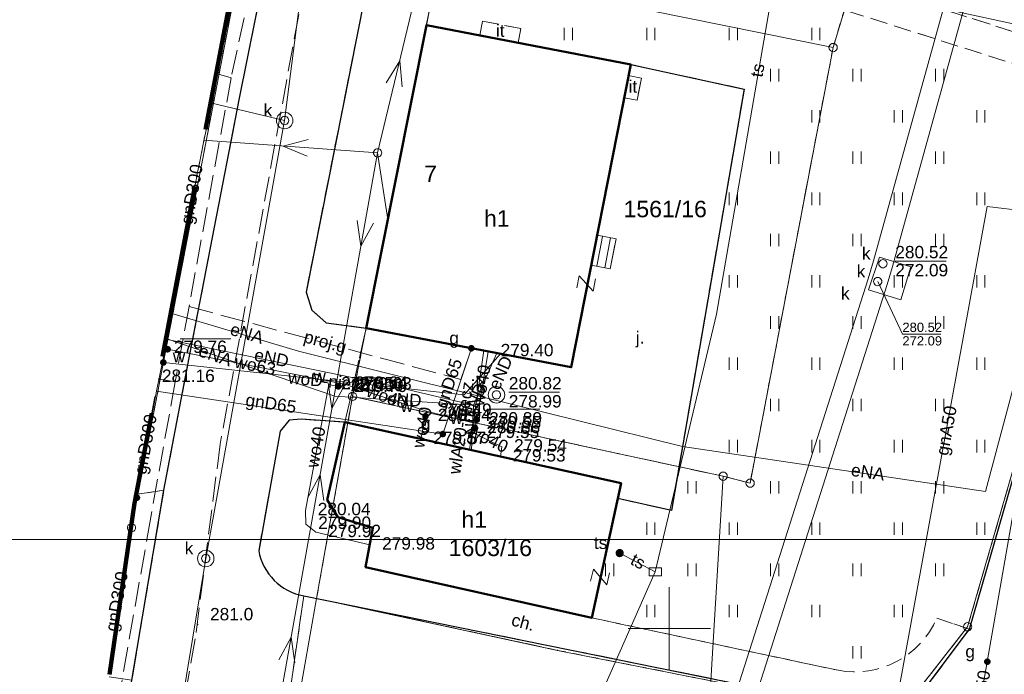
# Model space of a CAD drawing. Extents: x 0 to 6568752, y 0 to 5584302.
# Tile 14 of 74: x 6568261 to 6568320, y 5584097 to 5584137. Entities that reach past the tile are written whole.
import ezdxf
from ezdxf.enums import TextEntityAlignment as Align

# ---------------------------------------------------------------- set-up
doc = ezdxf.new("R2010")
doc.units = 0
doc.header["$PDSIZE"] = 0.75
for name, pattern in [('GAK', [3.5, 2, -0.7, 0.1, -0.7]), ('KROPK2-2-2', [3.49, 1, -0.47, 0.05, -0.47, 1, -0.5]), ('PRZER1-1', [1, 0.5, -0.5]), ('PRZER2-1', [1.5, 1, -0.5]), ('PRZER3-1', [2, 1.5, -0.5])]:
    doc.linetypes.add(name, pattern=pattern)
doc.layers.get('0').update_dxf_attribs({"linetype": 'CONTINUOUS'})
doc.layers.get('Defpoints').update_dxf_attribs({"linetype": 'CONTINUOUS'})
for name, color, linetype, lineweight in [('EGBS', 7, 'CONTINUOUS', 18), ('EGBU', 7, 'CONTINUOUS', 50), ('EGBU_O', 7, 'CONTINUOUS', 50), ('EGDE', 7, 'CONTINUOUS', 18), ('EGDE_O', 7, 'CONTINUOUS', 18), ('EGPG', 7, 'CONTINUOUS', 18), ('GEPADR_O', 7, 'CONTINUOUS', 18), ('GEPPHC', 7, 'CONTINUOUS', 18), ('GESGPS', 7, 'CONTINUOUS', 35), ('GUPPRZ_O', 7, 'CONTINUOUS', 18), ('OTKC', 7, 'CONTINUOUS', 18), ('OTKC_O', 7, 'CONTINUOUS', 18), ('OTKJ', 7, 'CONTINUOUS', 18), ('OTKJ_O', 7, 'CONTINUOUS', 18), ('OTKK', 7, 'CONTINUOUS', 25), ('OTRN', 7, 'CONTINUOUS', 13), ('OTRN_O', 7, 'CONTINUOUS', 13), ('OTZI', 7, 'CONTINUOUS', 18), ('OTZI_O', 7, 'CONTINUOUS', 18), ('OTZT', 7, 'CONTINUOUS', 18), ('ramka sekcji', 7, 'CONTINUOUS', 18), ('siec', 7, 'GAK', 70), ('SUPK', 7, 'CONTINUOUS', 18), ('SUPP', 7, 'CONTINUOUS', 18), ('SUPW', 7, 'CONTINUOUS', 18), ('SUPW_O', 7, 'CONTINUOUS', 18), ('zakres', 6, 'PRZER3-1', 106)]:
    doc.layers.add(name, color=color, linetype=linetype, lineweight=lineweight)
for name, color, linetype, lineweight, true_color in [('EGUG', 7, 'CONTINUOUS', 18, 0x008000), ('GELULI', 7, 'CONTINUOUS', 18, 0xfeffff), ('SUEP', 1, 'CONTINUOUS', 18, 0xff0000), ('SUEP_O', 1, 'CONTINUOUS', 18, 0xff0000), ('SUGP', 7, 'CONTINUOUS', 18, 0xbfbf00), ('SUGP_O', 7, 'CONTINUOUS', 18, 0xbfbf00), ('SUGU', 7, 'CONTINUOUS', 18, 0xbfbf00), ('SUGU_O', 7, 'CONTINUOUS', 18, 0xbfbf00), ('SUGW', 7, 'CONTINUOUS', 18, 0xbfbf00), ('SUGW_O', 7, 'CONTINUOUS', 18, 0xbfbf00), ('SUKP', 7, 'CONTINUOUS', 18, 0x803300), ('SUKS', 7, 'CONTINUOUS', 18, 0x803300), ('SUKS_O', 7, 'CONTINUOUS', 18, 0x803300), ('SUTK', 7, 'CONTINUOUS', 18, 0xff9100), ('SUTK_O', 7, 'CONTINUOUS', 18, 0xff9100), ('SUTP', 7, 'CONTINUOUS', 18, 0xff9100), ('SUTP_O', 7, 'CONTINUOUS', 18, 0xff9100), ('SUWP', 5, 'CONTINUOUS', 18, 0x0000ff), ('SUWP_O', 5, 'CONTINUOUS', 18, 0x0000ff), ('SUWW', 5, 'CONTINUOUS', 18, 0x0000ff), ('SUWW_O', 5, 'CONTINUOUS', 18, 0x0000ff)]:
    doc.layers.add(name, color=color, linetype=linetype, lineweight=lineweight, true_color=true_color)
doc.styles.add('Arial', font='arial.ttf')
doc.styles.add('GEO-INFO', font='arial.ttf')
doc.dimstyles.get("Standard").update_dxf_attribs({"dimtxt": 0.18, "dimasz": 0.18, "dimexe": 0.18, "dimexo": 0.0625, "dimgap": 0.09, "dimtad": 0, "dimtih": 1, "dimtoh": 1, "dimdec": 4, "dimzin": 0, "dimdsep": 46, "dimtxsty": 'Standard', "dimcen": 0.09, "dimadec": 0, "dimazin": 0, "dimtfac": 1, "dimtdec": 4, "dimtofl": 0, "dimtmove": 0, "dimatfit": 3, "dimfxl": 0, "dimtolj": 1, "dimtzin": 0, "dimarcsym": 0})

# ---------------------------------------------------------------- blocks, each defined once
blk = doc.blocks.new('D_GSPWPN1')
blk.add_hatch(color=0).paths.add_polyline_path([(-0.045, 0), (-0.043467, -0.011647), (-0.038971, -0.0225), (-0.03182, -0.03182), (-0.0225, -0.038971), (-0.011647, -0.043467), (0, -0.045), (0.011647, -0.043467), (0.0225, -0.038971), (0.03182, -0.03182), (0.038971, -0.0225), (0.043467, -0.011647), (0.045, 0), (0.043467, 0.011647), (0.038971, 0.0225), (0.03182, 0.03182), (0.0225, 0.038971), (0.011647, 0.043467), (0, 0.045), (-0.011647, 0.043467), (-0.0225, 0.038971), (-0.03182, 0.03182), (-0.038971, 0.0225), (-0.043467, 0.011647)])
blk = doc.blocks.new('D_GUPIKP1_3')
at = {"color": 0}
blk.add_lwpolyline([(0.375, -0.25), (-0.375, -0.25), (-0.375, 0.25), (0.375, 0.25)], close=True, dxfattribs=at)
blk = doc.blocks.new('D_GUPWZA1')
blk.add_hatch(color=0).paths.add_polyline_path([(-0.2, 0), (-0.193185, -0.051764), (-0.173205, -0.1), (-0.141421, -0.141421), (-0.1, -0.173205), (-0.051764, -0.193185), (0, -0.2), (0.051764, -0.193185), (0.1, -0.173205), (0.141421, -0.141421), (0.173205, -0.1), (0.193185, -0.051764), (0.2, 0), (0.193185, 0.051764), (0.173205, 0.1), (0.141421, 0.141421), (0.1, 0.173205), (0.051764, 0.193185), (0, 0.2), (-0.051764, 0.193185), (-0.1, 0.173205), (-0.141421, 0.141421), (-0.173205, 0.1), (-0.193185, 0.051764)])
blk = doc.blocks.new('D_GUPIWZ1_1')
at = {"color": 0}
blk.add_lwpolyline([(0, 0.25), (0.064705, 0.241481), (0.125, 0.216506), (0.176777, 0.176777), (0.216506, 0.125), (0.241481, 0.064705), (0.25, 0), (0.241481, -0.064705), (0.216506, -0.125), (0.176777, -0.176777), (0.125, -0.216506), (0.064705, -0.241481), (0, -0.25), (-0.064705, -0.241481), (-0.125, -0.216506), (-0.176777, -0.176777), (-0.216506, -0.125), (-0.241481, -0.064705), (-0.25, 0), (-0.241481, 0.064705), (-0.216506, 0.125), (-0.176777, 0.176777), (-0.125, 0.216506), (-0.064705, 0.241481)], close=True, dxfattribs=at)
blk = doc.blocks.new('D_GUPKSD1_1')
at = {"color": 0}
blk.add_lwpolyline([(0, 0.25), (0.064705, 0.241481), (0.125, 0.216506), (0.176777, 0.176777), (0.216506, 0.125), (0.241481, 0.064705), (0.25, 0), (0.241481, -0.064705), (0.216506, -0.125), (0.176777, -0.176777), (0.125, -0.216506), (0.064705, -0.241481), (0, -0.25), (-0.064705, -0.241481), (-0.125, -0.216506), (-0.176777, -0.176777), (-0.216506, -0.125), (-0.241481, -0.064705), (-0.25, 0), (-0.241481, 0.064705), (-0.216506, 0.125), (-0.176777, 0.176777), (-0.125, 0.216506), (-0.064705, 0.241481)], close=True, dxfattribs=at)
blk = doc.blocks.new('D_GUPTST1')
blk.add_hatch(color=0).paths.add_polyline_path([(-0.25, 0), (-0.241481, -0.064705), (-0.216506, -0.125), (-0.176777, -0.176777), (-0.125, -0.216506), (-0.064705, -0.241481), (0, -0.25), (0.064705, -0.241481), (0.125, -0.216506), (0.176777, -0.176777), (0.216506, -0.125), (0.241481, -0.064705), (0.25, 0), (0.241481, 0.064705), (0.216506, 0.125), (0.176777, 0.176777), (0.125, 0.216506), (0.064705, 0.241481), (0, 0.25), (-0.064705, 0.241481), (-0.125, 0.216506), (-0.176777, 0.176777), (-0.216506, 0.125), (-0.241481, 0.064705)])
blk = doc.blocks.new('D_GUPGZA1')
blk.add_hatch(color=0).paths.add_polyline_path([(-0.2, 0), (-0.193185, -0.051764), (-0.173205, -0.1), (-0.141421, -0.141421), (-0.1, -0.173205), (-0.051764, -0.193185), (0, -0.2), (0.051764, -0.193185), (0.1, -0.173205), (0.141421, -0.141421), (0.173205, -0.1), (0.193185, -0.051764), (0.2, 0), (0.193185, 0.051764), (0.173205, 0.1), (0.141421, 0.141421), (0.1, 0.173205), (0.051764, 0.193185), (0, 0.2), (-0.051764, 0.193185), (-0.1, 0.173205), (-0.141421, 0.141421), (-0.173205, 0.1), (-0.193185, 0.051764)])
blk = doc.blocks.new('D_GUPGUT1')
blk.add_hatch(color=0).paths.add_polyline_path([(-0.2, 0), (-0.193185, -0.051764), (-0.173205, -0.1), (-0.141421, -0.141421), (-0.1, -0.173205), (-0.051764, -0.193185), (0, -0.2), (0.051764, -0.193185), (0.1, -0.173205), (0.141421, -0.141421), (0.173205, -0.1), (0.193185, -0.051764), (0.2, 0), (0.193185, 0.051764), (0.173205, 0.1), (0.141421, 0.141421), (0.1, 0.173205), (0.051764, 0.193185), (0, 0.2), (-0.051764, 0.193185), (-0.1, 0.173205), (-0.141421, 0.141421), (-0.173205, 0.1), (-0.193185, 0.051764)])
blk = doc.blocks.new('D_GEPPHC1')
at = {"color": 0}
blk.add_lwpolyline([(-0.375, 0.5), (0.375, 0.5), (-0.375, -0.5), (0.375, -0.5)], dxfattribs=at)
blk = doc.blocks.new('D_GEPPGD1_2')
blk.add_hatch(color=0).paths.add_polyline_path([(0, -0.045), (0.013906, -0.042798), (0.02645, -0.036406), (0.036406, -0.02645), (0.042798, -0.013906), (0.045, 0), (0.042798, 0.013906), (0.036406, 0.02645), (0.02645, 0.036406), (0.013906, 0.042798), (0, 0.045), (-0.013906, 0.042798), (-0.02645, 0.036406), (-0.036406, 0.02645), (-0.042798, 0.013906), (-0.045, 0), (-0.042798, -0.013906), (-0.036406, -0.02645), (-0.02645, -0.036406), (-0.013906, -0.042798)])
blk = doc.blocks.new('D_GEPPGD1_1')
at = {"color": 0}
blk.add_lwpolyline([(0, 0.25), (0.077254, 0.237764), (0.146946, 0.202254), (0.202254, 0.146946), (0.237764, 0.077254), (0.25, 0), (0.237764, -0.077254), (0.202254, -0.146946), (0.146946, -0.202254), (0.077254, -0.237764), (0, -0.25), (-0.077254, -0.237764), (-0.146946, -0.202254), (-0.202254, -0.146946), (-0.237764, -0.077254), (-0.25, 0), (-0.237764, 0.077254), (-0.202254, 0.146946), (-0.146946, 0.202254), (-0.077254, 0.237764)], close=True, dxfattribs=at)
blk = doc.blocks.new('D_GUPISN1')
at = {"color": 0}
blk.add_lwpolyline([(0, 0.25), (0.064705, 0.241481), (0.125, 0.216506), (0.176777, 0.176777), (0.216506, 0.125), (0.241481, 0.064705), (0.25, 0), (0.241481, -0.064705), (0.216506, -0.125), (0.176777, -0.176777), (0.125, -0.216506), (0.064705, -0.241481), (0, -0.25), (-0.064705, -0.241481), (-0.125, -0.216506), (-0.176777, -0.176777), (-0.216506, -0.125), (-0.241481, -0.064705), (-0.25, 0), (-0.241481, 0.064705), (-0.216506, 0.125), (-0.176777, 0.176777), (-0.125, 0.216506), (-0.064705, 0.241481)], close=True, dxfattribs=at)
blk = doc.blocks.new('D_SUEP1')
at = {"color": 0}
blk.add_lwpolyline([(-0.75, -0.5), (0.75, 0), (-0.75, 0.5)], dxfattribs=at)
blk = doc.blocks.new('D_GSSUTR1')
at = {"color": 0}
for points in [[(-0.25666, 0.36165), (-0.25666, -0.38835)], [(0.24334, -0.38835), (0.24334, 0.36165)]]:
    blk.add_lwpolyline(points, dxfattribs=at)
blk = doc.blocks.new('*D45')
at = {"layer": 'Defpoints', "color": 0}
for p in [(6568647.5, 5584150), (6568650, 5584150), (0, 0)]:
    blk.add_point(p, dxfattribs=at)
at = {"layer": 'ramka sekcji', "color": 0, "lineweight": -2}
blk.add_line((6568649.938, 5584150), (6568647.5, 5584150), dxfattribs=at)
at = {"layer": 'ramka sekcji', "color": 0, "insert": (6568644.106, 5584150), "char_height": 0.75, "attachment_point": 5, "style": 'GEO-INFO'}
blk.add_mtext('\\A1;5584150.0000', dxfattribs=at)
blk = doc.blocks.new('*D46')
at = {"layer": 'Defpoints', "color": 0}
for p in [(6568650, 5584152.5), (6568650, 5584150), (0, 0)]:
    blk.add_point(p, dxfattribs=at)
at = {"layer": 'ramka sekcji', "color": 0, "lineweight": -2}
blk.add_line((6568650, 5584150.062), (6568650, 5584152.5), dxfattribs=at)
at = {"layer": 'ramka sekcji', "color": 0, "insert": (6568650, 5584155.896), "char_height": 0.75, "attachment_point": 5, "rotation": 90, "style": 'GEO-INFO'}
blk.add_mtext('\\A1;6568650.0000', dxfattribs=at)

msp = doc.modelspace()

# ---------------------------------------------------------------- linework, layer by layer
at = {"layer": 'EGBS', "linetype": 'Continuous', "lineweight": 18, "elevation": 10.18}
msp.add_lwpolyline([(6568296.42, 5584121.8), (6568296.77, 5584123.62), (6568295.62898, 5584123.84178), (6568295.27283, 5584122.02544)], close=True, dxfattribs=at)
for points in [[(6568295.95408, 5584123.77859), (6568295.60079, 5584121.96099)], [(6568296.4449, 5584123.68319), (6568296.09141, 5584121.86457)]]:
    msp.add_lwpolyline(points, dxfattribs=at)
at = {"layer": 'EGBU', "linetype": 'Continuous', "lineweight": 50, "elevation": 10.18}
for points in [[(6568281.62246, 5584118.2114), (6568285.27826, 5584136.59221), (6568297.66, 5584134.2), (6568294.06, 5584115.84)], [(6568279.27, 5584107.79), (6568280.34, 5584112.5), (6568297.08, 5584108.8), (6568295.3, 5584100.64), (6568281.59, 5584103.71), (6568282.03, 5584106.11), (6568279.91, 5584106.75)]]:
    msp.add_lwpolyline(points, close=True, dxfattribs=at)
at = {"layer": 'EGDE', "linetype": 'Continuous', "elevation": 10.22}
for points in [[(6568313.01263, 5584273.831), (6568310.11, 5584225.76), (6568304.98, 5584210.19), (6568294.18308, 5584175.87843), (6568288.97096, 5584157.39984), (6568285.97392, 5584140.08989), (6568280.79901, 5584114.07121), (6568278.61678, 5584101.82214), (6568277.46122, 5584095.26675), (6568274.3496, 5584077.53529), (6568271.58328, 5584050.08752), (6568268.42617, 5584011.06381), (6568263.9809, 5583958.70246)], [(6568267.26863, 5584105.40437), (6568267.40072, 5584106.10796), (6568278.20212, 5584162.14681)], [(6568278.20212, 5584162.14681), (6568267.40072, 5584106.10796)], [(6568267.37144, 5584106.10953), (6568267.40072, 5584106.10796), (6568267.26863, 5584105.40437)], [(6568267.40072, 5584106.10796), (6568267.37144, 5584106.10953)]]:
    msp.add_lwpolyline(points, dxfattribs=at)
for points in [[(6568361.26341, 5584250.74162), (6568355.87516, 5584228.80739), (6568343.88997, 5584180.27922), (6568337.0279, 5584152.47866), (6568332.74, 5584135.02), (6568328.2783, 5584135.3346), (6568318.08182, 5584100.1005), (6568315.04175, 5584096.21103), (6568312.96342, 5584095.29418), (6568309.21068, 5584095.48584), (6568302.523, 5584096.81978), (6568303.26305, 5584109.23027), (6568304.89857, 5584108.81131), (6568309.92834, 5584135.22816), (6568320.18066, 5584169.23288), (6568329.95, 5584201.67), (6568339.09, 5584229.28), (6568315.28914, 5584237.02736), (6568321.65, 5584256.49), (6568327.03, 5584260.27)], [(6568309.92834, 5584135.22816), (6568287.80878, 5584139.7235), (6568288.97096, 5584157.39984), (6568294.18308, 5584175.87843), (6568320.18066, 5584169.23288)], [(6568304.89857, 5584108.81131), (6568303.26305, 5584109.23027), (6568280.79901, 5584114.07121), (6568285.97392, 5584140.08989), (6568287.80878, 5584139.7235), (6568309.92834, 5584135.22816)], [(6568328.2783, 5584135.3346), (6568332.74, 5584135.02), (6568331.91463, 5584131.76118), (6568322.71334, 5584094.57975), (6568312.96342, 5584095.29418), (6568315.04175, 5584096.21103), (6568318.08182, 5584100.1005)], [(6568278.61678, 5584101.82214), (6568280.79901, 5584114.07121), (6568303.26305, 5584109.23027), (6568302.523, 5584096.81978), (6568293.22847, 5584098.67016)], [(6568302.13672, 5584090.3243), (6568277.46122, 5584095.26675), (6568278.61678, 5584101.82214), (6568293.22847, 5584098.67016), (6568302.523, 5584096.81978)]]:
    msp.add_lwpolyline(points, close=True, dxfattribs=at)
at = {"layer": 'EGUG', "linetype": 'PRZER1-1', "lineweight": 18, "elevation": 10.08}
msp.add_lwpolyline([(6568285.97392, 5584140.08989), (6568288.97096, 5584157.39984), (6568294.18308, 5584175.87843), (6568304.98, 5584210.19), (6568310.11, 5584225.76), (6568313.96, 5584237.46), (6568315.28914, 5584237.02736), (6568339.09, 5584229.28), (6568329.95, 5584201.67), (6568320.18066, 5584169.23288), (6568309.92834, 5584135.22816), (6568304.89857, 5584108.81131), (6568303.26305, 5584109.23027), (6568280.79901, 5584114.07121)], close=True, dxfattribs=at)
for points in [[(6568367.78222, 5584196.52832), (6568365.45974, 5584156.3753), (6568363.32778, 5584133.24604), (6568332.74, 5584135.02), (6568328.2783, 5584135.3346), (6568318.08182, 5584100.1005), (6568315.04175, 5584096.21103), (6568312.96342, 5584095.29418), (6568309.21068, 5584095.48584), (6568302.523, 5584096.81978), (6568293.22847, 5584098.67016), (6568278.61678, 5584101.82214), (6568280.79901, 5584114.07121), (6568303.26305, 5584109.23027), (6568304.89857, 5584108.81131), (6568309.92834, 5584135.22816), (6568320.18066, 5584169.23288)], [(6568294.18308, 5584175.87843), (6568288.97096, 5584157.39984), (6568285.97392, 5584140.08989), (6568280.79901, 5584114.07121), (6568278.61678, 5584101.82214), (6568293.22847, 5584098.67016), (6568302.523, 5584096.81978), (6568309.21068, 5584095.48584), (6568312.96342, 5584095.29418), (6568315.04175, 5584096.21103), (6568318.08182, 5584100.1005), (6568328.2783, 5584135.3346)], [(6568267.37144, 5584106.10953), (6568267.40072, 5584106.10796), (6568278.20212, 5584162.14681)], [(6568267.37144, 5584106.10953), (6568267.40072, 5584106.10796), (6568278.20212, 5584162.14681)]]:
    msp.add_lwpolyline(points, dxfattribs=at)
at = {"layer": 'GELULI', "linetype": 'PRZER3-1', "lineweight": 18, "elevation": 9.97}
msp.add_lwpolyline([(6568319.19104, 5584273.59118), (6568317.37316, 5584268.23555), (6568309.68055, 5584250.53856), (6568289.86245, 5584190.47418), (6568285.07942, 5584172.75901), (6568279.69204, 5584149.0357), (6568272.77184, 5584111.16796), (6568271.26664, 5584099.36855), (6568266.94368, 5584075.42787), (6568264.14881, 5584047.52502), (6568260.73474, 5584006.78646), (6568257.68002, 5583953.56117), (6568257.32084, 5583948.9349)], dxfattribs=at)
at = {"layer": 'GESGPS', "linetype": 'KROPK2-2-2', "lineweight": 35, "elevation": 10.1}
for points in [[(6568267.26863, 5584105.40437), (6568267.40072, 5584106.10796), (6568267.37144, 5584106.10953)], [(6568267.37144, 5584106.10953), (6568267.40072, 5584106.10796), (6568267.26863, 5584105.40437)]]:
    msp.add_lwpolyline(points, dxfattribs=at)
at = {"layer": 'GUPPRZ_O', "linetype": 'Continuous', "lineweight": 13, "elevation": 10.8, "flags": 128}
for points in [[(6568313.69882, 5584122.27498), (6568316.77882, 5584122.27498)], [(6568312.63278, 5584121.03528), (6568314.13062, 5584117.85035), (6568316.45062, 5584117.85035)], [(6568270.34, 5584117.55902), (6568273.42, 5584117.55902)], [(6568290.26964, 5584114.32243), (6568293.34964, 5584114.32243)], [(6568289.08, 5584113.28902), (6568292.16, 5584113.28902)]]:
    msp.add_lwpolyline(points, dxfattribs=at)
at = {"layer": 'OTKC', "linetype": 'PRZER2-1', "lineweight": 18, "elevation": 10.18}
for points in [[(6568315.352, 5584274.78025), (6568311.97, 5584265.56), (6568307.45, 5584252.7), (6568306.94, 5584251.2), (6568304.96, 5584245.52), (6568302.42, 5584238.01), (6568296.52, 5584219.95), (6568294.23, 5584212.49), (6568291.56, 5584203.48), (6568288.79, 5584193.82), (6568286.63, 5584186.06), (6568284.54, 5584178.28), (6568281.93, 5584168.24), (6568280.03, 5584160.7), (6568277.58, 5584149.91), (6568275.95, 5584142.11), (6568273.94, 5584132.16), (6568270.67, 5584115.26), (6568269.36, 5584108.38)], [(6568292.79, 5584169.75), (6568287.15, 5584146.3), (6568287, 5584145.5), (6568305.5, 5584141.07), (6568328.02, 5584133.92), (6568327.5, 5584132.13), (6568305.05, 5584139.28), (6568286.65, 5584143.53), (6568285.27826, 5584136.59221), (6568281.62246, 5584118.2114), (6568279.2, 5584118.53), (6568278.34, 5584119.3), (6568277.98, 5584120.39), (6568283.29, 5584147.13), (6568291.67, 5584180.99)], [(6568272.49643, 5584133.4807), (6568272.57, 5584133.46), (6568275.85, 5584149.55), (6568275.5551, 5584149.60989)], [(6568271.05636, 5584125.88682), (6568272.25, 5584131.91), (6568272.20078, 5584131.92165)], [(6568269.36, 5584108.38), (6568267.76, 5584108.14), (6568268.81462, 5584114.06552)]]:
    msp.add_lwpolyline(points, dxfattribs=at)
msp.add_lwpolyline([(6568318.19, 5584099.95), (6568315.63, 5584096.54), (6568311.48, 5584095.15), (6568277.84, 5584101.97, -0.31088175), (6568275.11, 5584104.71), (6568276.42, 5584111.96), (6568276.96, 5584112.62), (6568277.69, 5584112.69), (6568280.34, 5584112.5), (6568279.27, 5584107.79), (6568279.91, 5584106.75), (6568282.03, 5584106.11), (6568281.59, 5584103.71), (6568295.3, 5584100.64), (6568310.23, 5584097.46, 0.3518827), (6568316.21, 5584100.62)], format="xyb", close=True, dxfattribs=at)
at = {"layer": 'OTKJ', "linetype": 'PRZER3-1', "lineweight": 18, "elevation": 10.18}
msp.add_lwpolyline([(6568291.67, 5584180.99), (6568283.29, 5584147.13), (6568277.98, 5584120.39), (6568278.34, 5584119.3), (6568279.2, 5584118.53), (6568281.62246, 5584118.2114), (6568280.34, 5584112.5), (6568277.69, 5584112.69), (6568276.96, 5584112.62), (6568276.42, 5584111.96), (6568275.11, 5584104.71, 0.31088175), (6568277.84, 5584101.97), (6568276.89, 5584095.36, 0.47390876), (6568273.31, 5584093.29), (6568269.75, 5584068.54), (6568268.21, 5584056.6), (6568265.58, 5584031.75), (6568261.14, 5583964.74)], format="xyb", dxfattribs=at)
for points in [[(6568255.65102, 5584009.73409), (6568256.04, 5584012.34), (6568257.13, 5584013.77), (6568257.78, 5584015.4), (6568258.09, 5584016.93), (6568259.37, 5584031.88), (6568262.03, 5584058.06), (6568263.02, 5584066.09), (6568263.75, 5584072.07), (6568265.39, 5584083.6), (6568267.42, 5584096.86), (6568269.36, 5584108.38), (6568270.67, 5584115.26), (6568273.94, 5584132.16), (6568275.95, 5584142.11), (6568277.58, 5584149.91), (6568280.03, 5584160.7), (6568281.93, 5584168.24)], [(6568330.51, 5584084.83), (6568276.89, 5584095.36), (6568277.84, 5584101.97), (6568311.48, 5584095.15), (6568315.63, 5584096.54), (6568318.19, 5584099.95), (6568327.5, 5584132.13)], [(6568267.68492, 5584108.10834), (6568267.76, 5584108.14), (6568269.36, 5584108.38), (6568267.42, 5584096.86), (6568266.05365, 5584097.07086)]]:
    msp.add_lwpolyline(points, dxfattribs=at)
msp.add_lwpolyline([(6568280.34, 5584112.5), (6568281.62246, 5584118.2114), (6568294.06, 5584115.84), (6568295.27283, 5584122.02544), (6568296.42, 5584121.8), (6568296.77, 5584123.62), (6568295.62898, 5584123.84178), (6568297.26561, 5584132.18862), (6568298.05, 5584132.04), (6568298.31, 5584133.38), (6568297.52865, 5584133.53012), (6568297.66, 5584134.2), (6568304.54, 5584132.71), (6568300.13, 5584107.15), (6568296.87964, 5584107.88151), (6568297.08, 5584108.8)], close=True, dxfattribs=at)
at = {"layer": 'OTKK', "linetype": 'Continuous', "lineweight": 25, "elevation": 10.18}
for points in [[(6568319.98, 5584262.39, 0.21707414), (6568316.12, 5584258.81), (6568300.16, 5584210.29), (6568291.67, 5584180.99), (6568283.29, 5584147.13), (6568277.98, 5584120.39), (6568278.34, 5584119.3), (6568279.2, 5584118.53), (6568281.62246, 5584118.2114)], [(6568280.34, 5584112.5), (6568277.69, 5584112.69), (6568276.96, 5584112.62), (6568276.42, 5584111.96), (6568275.11, 5584104.71, 0.31088175), (6568277.84, 5584101.97), (6568311.48, 5584095.15), (6568315.63, 5584096.54), (6568318.19, 5584099.95), (6568327.5, 5584132.13), (6568328.02, 5584133.92), (6568328.36, 5584135.24), (6568335.42, 5584134.53)]]:
    msp.add_lwpolyline(points, format="xyb", dxfattribs=at)
for points in [[(6568255.81728, 5584012.1978), (6568256.04, 5584012.34), (6568257.13, 5584013.77), (6568257.78, 5584015.4), (6568258.09, 5584016.93), (6568259.37, 5584031.88), (6568262.03, 5584058.06), (6568263.02, 5584066.09), (6568263.75, 5584072.07), (6568265.39, 5584083.6), (6568267.42, 5584096.86), (6568269.36, 5584108.38), (6568270.67, 5584115.26), (6568273.94, 5584132.16), (6568275.95, 5584142.11), (6568277.58, 5584149.91), (6568280.03, 5584160.7), (6568281.93, 5584168.24)], [(6568297.66, 5584134.2), (6568304.54, 5584132.71), (6568300.13, 5584107.15), (6568296.87964, 5584107.88151)]]:
    msp.add_lwpolyline(points, dxfattribs=at)
at = {"layer": 'OTZI', "linetype": 'PRZER2-1', "lineweight": 18, "elevation": 10.1}
for points in [[(6568288.50965, 5584135.96789), (6568288.68, 5584136.83), (6568291, 5584136.38), (6568290.82996, 5584135.5196)], [(6568297.52865, 5584133.53012), (6568298.31, 5584133.38), (6568298.05, 5584132.04), (6568297.26561, 5584132.18862)]]:
    msp.add_lwpolyline(points, dxfattribs=at)
at = {"layer": 'OTZT', "color": 7, "linetype": 'PRZER2-1', "lineweight": 18, "elevation": 10.1}
for points in [[(6568328.02, 5584133.92), (6568305.5, 5584141.07), (6568287, 5584145.5), (6568287.15, 5584146.3), (6568298.41, 5584143.66), (6568304, 5584167.06)], [(6568275.5551, 5584149.60989), (6568275.85, 5584149.55), (6568272.57, 5584133.46), (6568272.49643, 5584133.4807)], [(6568272.20078, 5584131.92165), (6568272.25, 5584131.91), (6568271.05636, 5584125.88682)], [(6568268.81462, 5584114.06552), (6568267.76, 5584108.14), (6568267.68492, 5584108.10834)]]:
    msp.add_lwpolyline(points, dxfattribs=at)
msp.add_lwpolyline([(6568285.27826, 5584136.59221), (6568286.65, 5584143.53), (6568305.05, 5584139.28), (6568327.5, 5584132.13), (6568318.19, 5584099.95), (6568316.21, 5584100.62, -0.3518827), (6568310.23, 5584097.46), (6568295.3, 5584100.64), (6568296.87964, 5584107.88151), (6568300.13, 5584107.15), (6568304.54, 5584132.71), (6568297.66, 5584134.2), (6568290.82996, 5584135.5196), (6568291, 5584136.38), (6568288.68, 5584136.83), (6568288.50965, 5584135.96789)], format="xyb", close=True, dxfattribs=at)
at = {"layer": 'ramka sekcji'}
for q in [(6568300, 5584102.5), (6568297.5, 5584100), (6568300, 5584097.5), (6568302.5, 5584100)]:
    msp.add_line((6568300, 5584100), q, dxfattribs=at)
at = {"layer": 'siec', "linetype": 'ByBlock', "lineweight": 20}
msp.add_line((6568238.01967, 5584105.39829), (6568734.39713, 5584105.39829), dxfattribs=at)
at = {"layer": 'SUEP', "linetype": 'Continuous', "lineweight": 18, "elevation": 10.14}
for points in [[(6568276.06979, 5584093.81871), (6568282.32, 5584128.84), (6568290.26, 5584161.9), (6568297.13, 5584197.16), (6568309.51774, 5584232.68092), (6568320.65754, 5584260.99611), (6568324.3283, 5584272.00003)], [(6568271.76141, 5584129.60473), (6568282.32, 5584128.84)], [(6568282.32, 5584128.84), (6568282.93378, 5584124.80454)], [(6568288.39275, 5584114.11575), (6568300.80955, 5584111.0388), (6568319.17625, 5584108.29523), (6568323.07725, 5584122.97663)], [(6568269.77452, 5584119.12734), (6568277.52348, 5584116.80921), (6568288.39275, 5584114.11575)], [(6568269.47408, 5584117.54302), (6568282.74319, 5584114.81194), (6568288.13347, 5584113.52981)], [(6568269.48341, 5584117.59222), (6568279.72886, 5584114.07742)], [(6568288.39275, 5584114.11575), (6568289.5373, 5584116.70232)], [(6568279.72886, 5584114.07742), (6568288.13347, 5584113.52981)], [(6568288.13347, 5584113.52981), (6568288.39275, 5584114.11575)], [(6568288.13347, 5584113.52981), (6568288.00474, 5584110.80588)]]:
    msp.add_lwpolyline(points, dxfattribs=at)
at = {"layer": 'SUGP', "linetype": 'PRZER3-1', "lineweight": 18, "elevation": 10.14}
for points in [[(6568286.89151, 5584193.67954), (6568282.31792, 5584175.89795), (6568280.54224, 5584168.9325), (6568278.68322, 5584161.63809), (6568277.42292, 5584156.69295), (6568275.43163, 5584146.90143), (6568276.12329, 5584145.86394), (6568275.90224, 5584144.85442), (6568273.43965, 5584133.39349), (6568270.88652, 5584119.52533), (6568270.04919, 5584114.95443), (6568268.56705, 5584106.73963), (6568266.74292, 5584096.39995)], [(6568273.43965, 5584133.39349), (6568272.53096, 5584133.6628)], [(6568270.88652, 5584119.52533), (6568287.36892, 5584115.09334), (6568288.0017, 5584116.99511)], [(6568270.04919, 5584114.95443), (6568269.01898, 5584115.14316)]]:
    msp.add_lwpolyline(points, dxfattribs=at)
at = {"layer": 'SUGP', "linetype": 'Continuous', "lineweight": 18, "elevation": 10.14}
for points in [[(6568313.52697, 5584094.17565), (6568319.27459, 5584125.58101), (6568324.0042, 5584125.01693)], [(6568270.86622, 5584124.88416), (6568269.60414, 5584117.73527), (6568268.91324, 5584114.38712), (6568267.72947, 5584107.92339), (6568267.27047, 5584105.41694)], [(6568324.0042, 5584125.01693), (6568319.27733, 5584097.98204)], [(6568269.60414, 5584117.73527), (6568269.51344, 5584117.7506)], [(6568268.91324, 5584114.38712), (6568286.269, 5584111.78762), (6568288, 5584116.99)], [(6568319.27733, 5584097.98204), (6568318.56573, 5584093.91257), (6568313.52697, 5584094.17565)]]:
    msp.add_lwpolyline(points, dxfattribs=at)
at = {"layer": 'SUKP', "linetype": 'Continuous', "lineweight": 18, "elevation": 10.14}
for points in [[(6568329.71967, 5584200.00489), (6568322.68649, 5584159.52609), (6568312.37167, 5584122.28348), (6568312.05886, 5584121.21045), (6568295.69462, 5584069.91304), (6568288.61341, 5584039.63522), (6568278.51199, 5583996.22529), (6568277.47048, 5583995.37472)], [(6568330.90196, 5584199.79947), (6568323.85869, 5584159.26259), (6568313.52598, 5584121.95539), (6568313.20669, 5584120.86012), (6568296.85228, 5584069.59355), (6568289.78203, 5584039.36259), (6568279.58801, 5583995.55471), (6568278.22952, 5583994.44528)], [(6568279.56, 5584153.3), (6568276.68, 5584130.8), (6568271.9, 5584104.24), (6568269.16154, 5584087.59811), (6568267.62, 5584078.23), (6568263.24, 5584046.89), (6568261.30141, 5584029.80677), (6568259.46, 5584013.58)], [(6568272.19322, 5584131.88179), (6568276.68, 5584130.8)]]:
    msp.add_lwpolyline(points, dxfattribs=at)
at = {"layer": 'SUPK', "linetype": 'Continuous', "lineweight": 18, "elevation": 10.14}
for points in [[(6568276.68, 5584130.3, -1), (6568276.68, 5584131.3, -1)], [(6568289.51964, 5584113.66689, -1), (6568289.51964, 5584114.66689, -1)], [(6568271.9, 5584103.74, -1), (6568271.9, 5584104.74, -1)]]:
    msp.add_lwpolyline(points, format="xyb", close=True, dxfattribs=at)
msp.add_lwpolyline([(6568312.73506, 5584122.52268), (6568314.64908, 5584121.93165), (6568314.03291, 5584119.93621), (6568312.06654, 5584120.5434)], close=True, dxfattribs=at)
at = {"layer": 'SUTP', "linetype": 'Continuous', "lineweight": 18, "elevation": 10.14}
for points in [[(6568307.17035, 5584259.42828), (6568307.81232, 5584259.00045), (6568335.97449, 5584247.04938), (6568333.6656, 5584233.6106), (6568326.23043, 5584215.04437), (6568324.92988, 5584204.91983), (6568323.39043, 5584199.51658), (6568318.12328, 5584188.40785), (6568315.30627, 5584179.9389), (6568310.54536, 5584166.25451), (6568308.94136, 5584158.25622), (6568307.97868, 5584148.60907), (6568302.86621, 5584119.06592), (6568299.15252, 5584103.43086)], [(6568275.1335, 5584147.38671), (6568283.04302, 5584145.57255), (6568300.77273, 5584141.04064), (6568328.39228, 5584135.02605), (6568352.43941, 5584129.95549), (6568361.80246, 5584128.99606), (6568370.85908, 5584126.9826), (6568380.42882, 5584125.50579)], [(6568296.99269, 5584104.56912), (6568299.15252, 5584103.43086)], [(6568290.63555, 5584084.14563), (6568299.15252, 5584103.43086)]]:
    msp.add_lwpolyline(points, dxfattribs=at)
at = {"layer": 'SUWP', "linetype": 'Continuous', "lineweight": 18, "elevation": 10.14}
for points in [[(6568269.36587, 5584116.9724), (6568269.59, 5584116.93), (6568280.19, 5584114.83), (6568280.43, 5584114.78)], [(6568269.33, 5584116.13), (6568287.57052, 5584114.17496), (6568289.77284, 5584116.65741)], [(6568287.89348, 5584110.83047), (6568288.76516, 5584116.84954)], [(6568288.28, 5584112.42), (6568288.33, 5584112.66), (6568289.02658, 5584116.7997)], [(6568269.20244, 5584116.11063), (6568269.33, 5584116.13)], [(6568280.19, 5584114.83), (6568280.15, 5584114.63), (6568279.93, 5584114.68), (6568279.36, 5584114.8), (6568277.94, 5584107.16), (6568277.97, 5584106.33), (6568278.57, 5584105.83), (6568281.83977, 5584105.07237)], [(6568280.43, 5584114.78), (6568285.28, 5584113.18), (6568288.28, 5584112.42)], [(6568285.28, 5584113.18), (6568285.22, 5584112.87), (6568284.9439, 5584111.48241)], [(6568288.28, 5584112.42), (6568288.22, 5584112.14), (6568288.16, 5584111.84), (6568289.84, 5584111.02), (6568289.75956, 5584110.41802)]]:
    msp.add_lwpolyline(points, dxfattribs=at)
at = {"layer": 'zakres', "ltscale": 7}
msp.add_lwpolyline([(6568419.28314, 5584244.20999), (6568355.04246, 5584262.48696), (6568313.61581, 5584275.31799), (6568306.59555, 5584258.01123), (6568299.2612, 5584234.56823), (6568280.6299, 5584172.98146), (6568276.44824, 5584154.31965), (6568267.58948, 5584107.60505), (6568261.88828, 5584068.50066), (6568256.46359, 5584021.7748), (6568252.69909, 5583965.99225), (6568250.34937, 5583966.23815), (6568248.9828, 5583949.49809), (6568593.23088, 5583926.24598)], dxfattribs=at)

# ---------------------------------------------------------------- block references
at = {"layer": 'EGPG', "linetype": 'Continuous', "lineweight": 18}
for name, p in [('D_GEPPGD1_1', (6568309.92834, 5584135.22816, 10.24)), ('D_GEPPGD1_1', (6568280.79901, 5584114.07121, 10.24)), ('D_GEPPGD1_1', (6568303.26305, 5584109.23027, 10.24)), ('D_GEPPGD1_1', (6568304.89857, 5584108.81131, 10.24)), ('D_GEPPGD1_1', (6568267.40072, 5584106.10796, 10.24)), ('D_GEPPGD1_2', (6568278.61678, 5584101.82214, 10.24)), ('D_GEPPGD1_1', (6568318.08182, 5584100.1005, 10.24)), ('D_GEPPGD1_2', (6568293.22847, 5584098.67016, 10.24))]:
    msp.add_blockref(name, p, dxfattribs=at)
at = {"layer": 'GEPPHC', "linetype": 'Continuous', "lineweight": 18}
for p, rotation in [((6568294.95831, 5584120.922, 10.24), 78.95992742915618), ((6568295.80352, 5584103.11252, 10.24), 76.82743308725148)]:
    msp.add_blockref('D_GEPPHC1', p, dxfattribs=dict(at, rotation=rotation))
at = {"layer": 'OTRN', "linetype": 'Continuous', "lineweight": 13}
msp.add_blockref('D_GSPWPN1', (6568271.41, 5584100.24, 10.08), dxfattribs=at)
at = {"layer": 'OTZT', "color": 7, "linetype": 'Continuous', "lineweight": 18}
for p in [(6568293.88913, 5584136.06579, 10.1), (6568298.88913, 5584136.06579, 10.1), (6568303.88913, 5584136.06579, 10.1), (6568308.88913, 5584136.06579, 10.1), (6568306.38913, 5584133.56579, 10.1), (6568311.38913, 5584133.56579, 10.1), (6568316.38913, 5584133.56579, 10.1), (6568308.88913, 5584131.06579, 10.1), (6568313.88913, 5584131.06579, 10.1), (6568318.88913, 5584131.06579, 10.1), (6568306.38913, 5584128.56579, 10.1), (6568311.38913, 5584128.56579, 10.1), (6568316.38913, 5584128.56579, 10.1), (6568303.88913, 5584126.06579, 10.1), (6568308.88913, 5584126.06579, 10.1), (6568313.88913, 5584126.06579, 10.1), (6568318.88913, 5584126.06579, 10.1), (6568306.38913, 5584123.56579, 10.1), (6568311.38913, 5584123.56579, 10.1), (6568316.38913, 5584123.56579, 10.1), (6568303.88913, 5584121.06579, 10.1), (6568308.88913, 5584121.06579, 10.1), (6568313.88913, 5584121.06579, 10.1), (6568318.88913, 5584121.06579, 10.1), (6568306.38913, 5584118.56579, 10.1), (6568311.38913, 5584118.56579, 10.1), (6568316.38913, 5584118.56579, 10.1), (6568303.88913, 5584116.06579, 10.1), (6568308.88913, 5584116.06579, 10.1), (6568313.88913, 5584116.06579, 10.1), (6568318.88913, 5584116.06579, 10.1), (6568306.38913, 5584113.56579, 10.1), (6568311.38913, 5584113.56579, 10.1), (6568316.38913, 5584113.56579, 10.1), (6568303.88913, 5584111.06579, 10.1), (6568308.88913, 5584111.06579, 10.1), (6568313.88913, 5584111.06579, 10.1), (6568318.88913, 5584111.06579, 10.1), (6568301.38913, 5584108.56579, 10.1), (6568306.38913, 5584108.56579, 10.1), (6568311.38913, 5584108.56579, 10.1), (6568316.38913, 5584108.56579, 10.1), (6568298.88913, 5584106.06579, 10.1), (6568303.88913, 5584106.06579, 10.1), (6568308.88913, 5584106.06579, 10.1), (6568313.88913, 5584106.06579, 10.1), (6568318.88913, 5584106.06579, 10.1), (6568296.38913, 5584103.56579, 10.1), (6568301.38913, 5584103.56579, 10.1), (6568306.38913, 5584103.56579, 10.1), (6568311.38913, 5584103.56579, 10.1), (6568316.38913, 5584103.56579, 10.1), (6568298.88913, 5584101.06579, 10.1), (6568303.88913, 5584101.06579, 10.1), (6568308.88913, 5584101.06579, 10.1), (6568313.88913, 5584101.06579, 10.1), (6568311.38913, 5584098.56579, 10.1)]:
    msp.add_blockref('D_GSSUTR1', p, dxfattribs=at)
at = {"layer": 'SUEP', "linetype": 'Continuous', "lineweight": 18}
for p, rotation in [((6568283.48764, 5584133.70175, 10.14), 76.49509037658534), ((6568277.33306, 5584129.20119, 10.14), 175.8574584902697), ((6568281.44154, 5584123.91777, 10.14), 259.8810203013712), ((6568279.68461, 5584114.07332, 10.14), 259.8810203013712), ((6568278.70518, 5584108.58538, 10.14), 79.88102029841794), ((6568276.94825, 5584098.74093, 10.14), 79.88102029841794)]:
    msp.add_blockref('D_SUEP1', p, dxfattribs=dict(at, rotation=rotation))
at = {"layer": 'SUGU', "linetype": 'Continuous', "lineweight": 18}
for p in [(6568286.269, 5584111.78762, 10.16), (6568267.72947, 5584107.92339, 10.16), (6568319.27733, 5584097.98204, 10.16)]:
    msp.add_blockref('D_GUPGUT1', p, dxfattribs=at)
at = {"layer": 'SUGW', "linetype": 'Continuous', "lineweight": 18}
msp.add_blockref('D_GUPGZA1', (6568288, 5584116.99, 10.16), dxfattribs=at)
at = {"layer": 'SUKS', "linetype": 'Continuous', "lineweight": 18}
msp.add_blockref('D_GUPKSD1_1', (6568312.63278, 5584121.03528, 10.16), dxfattribs=at)
at = {"layer": 'SUPK', "linetype": 'Continuous', "lineweight": 18}
msp.add_blockref('D_GUPIKP1_3', (6568299.15252, 5584103.43086, 10.16), dxfattribs=at)
at = {"layer": 'SUPP', "linetype": 'Continuous', "lineweight": 18}
msp.add_blockref('D_GUPISN1', (6568282.32, 5584128.84, 10.16), dxfattribs=at)
at = {"layer": 'SUPW', "linetype": 'Continuous', "lineweight": 18}
for p in [(6568276.68, 5584130.8, 10.18), (6568312.94882, 5584122.11943, 10.18), (6568312.63278, 5584121.03528, 10.18), (6568289.51964, 5584114.16689, 10.18), (6568271.9, 5584104.24, 10.18)]:
    msp.add_blockref('D_GUPIWZ1_1', p, dxfattribs=at)
at = {"layer": 'SUTK', "linetype": 'Continuous', "lineweight": 18}
msp.add_blockref('D_GUPTST1', (6568296.99269, 5584104.56912, 10.16), dxfattribs=at)
at = {"layer": 'SUWW', "linetype": 'Continuous', "lineweight": 18}
for p in [(6568269.59, 5584116.93, 10.16), (6568269.33, 5584116.13, 10.16), (6568279.93, 5584114.68, 10.16), (6568285.22, 5584112.87, 10.16), (6568288.33, 5584112.66, 10.16), (6568288.22, 5584112.14, 10.16)]:
    msp.add_blockref('D_GUPWZA1', p, dxfattribs=at)

# ---------------------------------------------------------------- texts
at = {"layer": 'EGBU_O', "linetype": 'Continuous', "lineweight": 0, "style": 'Arial'}
for p in [(6568289.54031, 5584124.36539, 10.8), (6568288.175, 5584106.10841, 10.8)]:
    msp.add_text('h1', height=1, dxfattribs=at).set_placement(p, align=Align.CENTER)
at = {"layer": 'EGDE_O', "linetype": 'Continuous', "style": 'Arial'}
for s, p in [('1561/16', (6568299.7491, 5584124.93438, 10.8)), ('1603/16', (6568289.15379, 5584104.38627, 10.8))]:
    msp.add_text(s, height=1, dxfattribs=at).set_placement(p, align=Align.CENTER)
at = {"layer": 'GEPADR_O', "linetype": 'Continuous', "lineweight": 0, "style": 'Arial'}
msp.add_text('7', height=1, dxfattribs=at).set_placement((6568285.14111, 5584127.07459, 10.8))
at = {"layer": 'GUPPRZ_O', "linetype": 'Continuous', "lineweight": 0, "style": 'Arial'}
for s, height, p in [('280.52', 0.75, (6568313.69882, 5584122.44748, 10.8)), ('272.09', 0.75, (6568313.69882, 5584121.35248, 10.8)), ('280.52', 0.5625, (6568314.13062, 5584117.97973, 10.8)), ('279.76', 0.75, (6568269.97, 5584116.70652, 10.8)), ('272.09', 0.5625, (6568314.13062, 5584117.15848, 10.8)), ('279.40', 0.75, (6568289.77658, 5584116.50622, 10.8)), ('281.16', 0.75, (6568269.2424, 5584114.95072, 10.8)), ('279.65', 0.75, (6568280.11, 5584114.50652, 10.8)), ('281.00', 0.75, (6568280.68, 5584114.38652, 10.8)), ('279.70', 0.75, (6568280.9, 5584114.33652, 10.8)), ('279.64', 0.75, (6568280.94, 5584114.53652, 10.8)), ('279.63', 0.75, (6568281.18, 5584114.48652, 10.8)), ('280.82', 0.75, (6568290.26964, 5584114.49493, 10.8)), ('278.99', 0.75, (6568290.26964, 5584113.39993, 10.8)), ('280.94', 0.75, (6568285.97, 5584112.57652, 10.8)), ('279.49', 0.75, (6568286.03, 5584112.88652, 10.8)), ('279.55', 0.75, (6568289.03, 5584112.12652, 10.8)), ('280.89', 0.75, (6568289.08, 5584112.36652, 10.8)), ('279.55', 0.75, (6568288.91, 5584111.54652, 10.8)), ('280.86', 0.75, (6568288.97, 5584111.84652, 10.8)), ('279.57', 0.75, (6568285.6939, 5584111.18893, 10.8)), ('279.54', 0.75, (6568290.59, 5584110.72652, 10.8)), ('279.53', 0.75, (6568290.50956, 5584110.12454, 10.8)), ('280.04', 0.75, (6568278.69, 5584106.86652, 10.8)), ('279.90', 0.75, (6568278.72, 5584106.03652, 10.8)), ('279.92', 0.75, (6568279.32, 5584105.53652, 10.8)), ('279.98', 0.75, (6568282.58977, 5584104.77889, 10.8))]:
    msp.add_text(s, height=height, dxfattribs=at).set_placement(p)
at = {"layer": 'OTKC_O', "linetype": 'Continuous', "lineweight": 0, "style": 'Arial'}
msp.add_text('ch.', height=0.75, rotation=344.7272855, dxfattribs=at).set_placement((6568291.04358, 5584100.01251, 10.8), align=Align.CENTER)
at = {"layer": 'OTKJ_O', "linetype": 'Continuous', "lineweight": 0, "style": 'Arial'}
msp.add_text('j.', height=0.75, dxfattribs=at).set_placement((6568298.23017, 5584117.26447, 10.8), align=Align.CENTER)
at = {"layer": 'OTRN_O', "linetype": 'Continuous', "lineweight": 0, "style": 'Arial'}
msp.add_text('281.0', height=0.75, dxfattribs=at).set_placement((6568272.16, 5584100.49, 10.8))
at = {"layer": 'OTZI_O', "linetype": 'Continuous', "lineweight": 0, "style": 'Arial'}
for p in [(6568289.75483, 5584135.88094, 10.8), (6568297.78781, 5584132.49153, 10.8)]:
    msp.add_text('it', height=0.75, dxfattribs=at).set_placement(p, align=Align.CENTER)
at = {"layer": 'SUEP_O', "linetype": 'Continuous', "lineweight": 0, "style": 'Arial'}
for s, rotation, p in [('eNA', 343.345294, (6568274.2931, 5584117.5372, 10.8)), ('eNA', 341.0649449, (6568272.36598, 5584116.20521, 10.8)), ('eND', 348.3696743, (6568275.81521, 5584116.04022, 10.8)), ('eND', 66.1306192, (6568290.10386, 5584115.35185, 10.8)), ('eND', 66.1306192, (6568288.53149, 5584113.70403, 10.8)), ('eND', 356.272157, (6568283.91208, 5584113.51076, 10.8)), ('eND', 87.2942609, (6568288.36226, 5584112.15399, 10.8)), ('eNA', 351.5041437, (6568311.98389, 5584109.11178, 10.8))]:
    msp.add_text(s, height=0.75, rotation=rotation, dxfattribs=at).set_placement(p, align=Align.CENTER)
at = {"layer": 'SUGP_O', "linetype": 'Continuous', "lineweight": 0, "style": 'Arial'}
for s, rotation, p in [('gnD300', 79.9880621, (6568271.40861, 5584126.2684, 10.8)), ('proj.g', 344.9495979, (6568279.05151, 5584117.02592, 10.8)), ('gnD65', 71.5960546, (6568286.97448, 5584114.74622, 10.8)), ('gnD65', 351.4817065, (6568275.79987, 5584113.27587, 10.8)), ('gnA50', 79.6288488, (6568317.16031, 5584111.93288, 10.8)), ('gnD300', 79.6218274, (6568268.61004, 5584111.10239, 10.8)), ('gnD300', 79.6224285, (6568266.86428, 5584101.5697, 10.8)), ('gnB50', 80.0813898, (6568319.21062, 5584095.89675, 10.8))]:
    msp.add_text(s, height=0.75, rotation=rotation, dxfattribs=at).set_placement(p, align=Align.CENTER)
at = {"layer": 'SUGU_O', "linetype": 'Continuous', "lineweight": 0, "style": 'Arial'}
for p in [(6568285.519, 5584112.03762, 10.8), (6568318.52733, 5584098.23204, 10.8)]:
    msp.add_text('g', height=0.75, dxfattribs=at).set_placement(p, align=Align.RIGHT)
at = {"layer": 'SUGW_O', "linetype": 'Continuous', "lineweight": 0, "style": 'Arial'}
msp.add_text('g', height=0.75, dxfattribs=at).set_placement((6568287.25, 5584117.24, 10.8), align=Align.RIGHT)
at = {"layer": 'SUKS_O', "linetype": 'Continuous', "lineweight": 0, "style": 'Arial'}
msp.add_text('k', height=0.75, dxfattribs=at).set_placement((6568310.92861, 5584119.94755, 10.8), align=Align.RIGHT)
at = {"layer": 'SUPW_O', "linetype": 'Continuous', "lineweight": 0, "style": 'Arial'}
for p in [(6568275.93, 5584131.05, 10.8), (6568312.19882, 5584122.36943, 10.8), (6568311.88278, 5584121.28528, 10.8), (6568288.76964, 5584114.41689, 10.8), (6568271.15, 5584104.49, 10.8)]:
    msp.add_text('k', height=0.75, dxfattribs=at).set_placement(p, align=Align.RIGHT)
at = {"layer": 'SUTK_O', "linetype": 'Continuous', "lineweight": 0, "style": 'Arial'}
msp.add_text('ts', height=0.75, dxfattribs=at).set_placement((6568296.24269, 5584104.81912, 10.8), align=Align.RIGHT)
at = {"layer": 'SUTP_O', "linetype": 'Continuous', "lineweight": 0, "style": 'Arial'}
for rotation, p in [(80.1821488, (6568305.71162, 5584133.78745, 10.8)), (332.2101767, (6568297.93578, 5584103.74036, 10.8))]:
    msp.add_text('ts', height=0.75, rotation=rotation, dxfattribs=at).set_placement(p, align=Align.CENTER)
at = {"layer": 'SUWP_O', "linetype": 'Continuous', "lineweight": 0, "style": 'Arial'}
for s, rotation, p in [('wo63', 348.7940527, (6568274.83297, 5584115.59212, 10.8)), ('wo40', 80.4483623, (6568288.9677, 5584114.68115, 10.8)), ('woD-niecz.', 354.5085117, (6568279.44563, 5584114.60821, 10.8)), ('wlA20-niecz.', 81.7661243, (6568287.75219, 5584112.25082, 10.8)), ('wo40', 341.7424365, (6568282.76306, 5584113.7013, 10.8)), ('wo40', 78.746443, (6568285.36979, 5584112.11893, 10.8)), ('wo40', 79.4709349, (6568278.93854, 5584110.92637, 10.8)), ('wo40', 333.9832169, (6568288.87127, 5584111.16626, 10.8))]:
    msp.add_text(s, height=0.75, rotation=rotation, dxfattribs=at).set_placement(p, align=Align.CENTER)
at = {"layer": 'SUWW_O', "linetype": 'Continuous', "lineweight": 0, "style": 'Arial'}
for p in [(6568270.66154, 5584116.1415, 10.8), (6568279.18, 5584114.93, 10.8), (6568284.47, 5584113.12, 10.8), (6568287.58, 5584112.91, 10.8), (6568287.47, 5584112.39, 10.8)]:
    msp.add_text('w', height=0.75, dxfattribs=at).set_placement(p, align=Align.RIGHT)

# ---------------------------------------------------------------- dimensions: what is measured, and where the dimension line sits
at = {"layer": 'ramka sekcji'}
for offset, dtype, picture, middle in [((0, 2.5), 1, '*D46', (6568650, 5584155.8956787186)), ((-2.5, 0), 0, '*D45', (6568644.1063676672, 5584150))]:
    dim = msp.add_ordinate_dim(feature_location=(6568650, 5584150), offset=offset, dtype=dtype, origin=(0, 0), dimstyle='Standard', override={"dimtxt": 0.75, "dimtxsty": 'GEO-INFO'}, dxfattribs=at)
    dim.commit()
    dim.dimension.update_dxf_attribs({"geometry": picture, "text_midpoint": middle})

doc.saveas('drawing.dxf')
